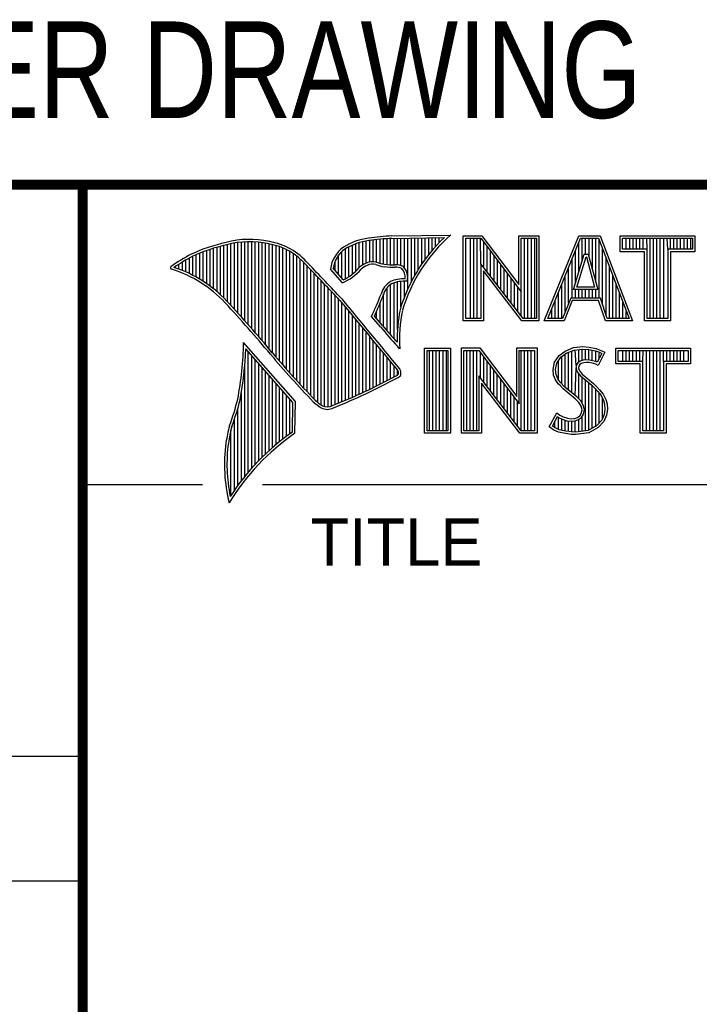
# Model space of a CAD drawing. Header units: inches. Extents: x 0 to 22, y 0 to 17.
# Tile 4 of 8: x 16.3 to 17.6, y 1.3 to 3.3. Entities that reach past the tile are written whole.
import ezdxf
from ezdxf.enums import TextEntityAlignment as Align

# ---------------------------------------------------------------- set-up
doc = ezdxf.new("R2010")
doc.units = ezdxf.units.IN
doc.header["$LTSCALE"] = 1.21
doc.header["$MEASUREMENT"] = 0
doc.layers.get('0').update_dxf_attribs({"linetype": 'CONTINUOUS'})
doc.styles.get("Standard").update_dxf_attribs({"font": 'txt', "width": 0.8})

msp = doc.modelspace()

# ---------------------------------------------------------------- linework, layer by layer
at = {"color": 2, "linetype": 'CONTINUOUS'}
for p, q in [((16.3737, 2.9596), (21.5037, 2.9596)), ((16.3737, 2.9596), (16.3737, 1.2496)), ((16.375, 2.96), (21.5, 2.96)), ((16.9332, 2.8053), (16.9332, 2.849)), ((16.9401, 2.8077), (16.9401, 2.8499)), ((16.9469, 2.8082), (16.9469, 2.8509)), ((16.9537, 2.8069), (16.9537, 2.8518)), ((16.9606, 2.8048), (16.9606, 2.8525)), ((16.9674, 2.8034), (16.9674, 2.8531)), ((16.9742, 2.8027), (16.9742, 2.8536)), ((16.981, 2.8023), (16.981, 2.854)), ((16.9838, 2.8589), (17.0997, 2.8607)), ((16.9839, 2.8541), (17.087, 2.8557)), ((16.9879, 2.802), (16.9879, 2.8542)), ((16.9947, 2.8019), (16.9947, 2.8543)), ((17.0015, 2.8005), (17.0015, 2.8544)), ((17.0083, 2.7963), (17.0083, 2.8545)), ((17.0152, 2.755), (17.0152, 2.8546)), ((17.022, 2.7691), (17.022, 2.8547)), ((17.0288, 2.7817), (17.0288, 2.8548)), ((17.0357, 2.7931), (17.0357, 2.8549)), ((17.0425, 2.8035), (17.0425, 2.855)), ((17.0493, 2.8131), (17.0493, 2.8551)), ((17.0561, 2.822), (17.0561, 2.8552)), ((17.063, 2.8303), (17.063, 2.8553)), ((17.0698, 2.8381), (17.0698, 2.8554)), ((17.0766, 2.8454), (17.0766, 2.8555)), ((17.1243, 2.8592), (17.1609, 2.8592)), ((17.1243, 2.6915), (17.1243, 2.8592)), ((17.1291, 2.8543), (17.1585, 2.8543)), ((17.1291, 2.6963), (17.1291, 2.8543)), ((17.1381, 2.6963), (17.1381, 2.8543)), ((17.1447, 2.6963), (17.1447, 2.8543)), ((17.1514, 2.6963), (17.1514, 2.8543)), ((17.1589, 2.8042), (17.1581, 2.8543)), ((17.1585, 2.8543), (17.2383, 2.7492)), ((17.1609, 2.8592), (17.2334, 2.7636)), ((17.2334, 2.8592), (17.2732, 2.8592)), ((17.2334, 2.7636), (17.2334, 2.8592)), ((17.2383, 2.8543), (17.2684, 2.8543)), ((17.2383, 2.7492), (17.2383, 2.8543)), ((17.2449, 2.6963), (17.2449, 2.8543)), ((17.2515, 2.6963), (17.2515, 2.8543)), ((17.2582, 2.6963), (17.2582, 2.8543)), ((17.2649, 2.6963), (17.2649, 2.8543)), ((17.2684, 2.8543), (17.2684, 2.6963)), ((17.2732, 2.8592), (17.2732, 2.6915)), ((17.2831, 2.6915), (17.3516, 2.8591)), ((17.2903, 2.6964), (17.3548, 2.8542)), ((17.3516, 2.8591), (17.3938, 2.8591)), ((17.3548, 2.8542), (17.3905, 2.8542)), ((17.3583, 2.8098), (17.3583, 2.8542)), ((17.365, 2.8228), (17.365, 2.8542)), ((17.3717, 2.817), (17.3717, 2.8542)), ((17.3784, 2.7925), (17.3784, 2.8542)), ((17.385, 2.7679), (17.385, 2.8542)), ((17.3905, 2.8542), (17.4504, 2.6964)), ((17.3917, 2.7364), (17.3917, 2.851)), ((17.3938, 2.8591), (17.4574, 2.6915)), ((17.4327, 2.8591), (17.5802, 2.8591)), ((17.4327, 2.8278), (17.4327, 2.8591)), ((17.4375, 2.8542), (17.5753, 2.8542)), ((17.4375, 2.8327), (17.4375, 2.8542)), ((17.4451, 2.8327), (17.4451, 2.8542)), ((17.4518, 2.8327), (17.4518, 2.8542)), ((17.4585, 2.8327), (17.4585, 2.8542)), ((17.4652, 2.8327), (17.4652, 2.8542)), ((17.4718, 2.8327), (17.4718, 2.8542)), ((17.4785, 2.8327), (17.4785, 2.8542)), ((17.4859, 2.8327), (17.4852, 2.8542)), ((17.4919, 2.6964), (17.4919, 2.8542)), ((17.4985, 2.6964), (17.4985, 2.8542)), ((17.5052, 2.6964), (17.5052, 2.8542)), ((17.5119, 2.6964), (17.5119, 2.8542)), ((17.5186, 2.6964), (17.5186, 2.8542)), ((17.5269, 2.8327), (17.5252, 2.8542)), ((17.5319, 2.8327), (17.5319, 2.8542)), ((17.5386, 2.8327), (17.5386, 2.8542)), ((17.5453, 2.8327), (17.5453, 2.8542)), ((17.5519, 2.8327), (17.5519, 2.8542)), ((17.5586, 2.8327), (17.5586, 2.8542)), ((17.5653, 2.8327), (17.5653, 2.8542)), ((17.572, 2.8327), (17.572, 2.8542)), ((17.5753, 2.8542), (17.5753, 2.8327)), ((17.5802, 2.8591), (17.5802, 2.8278)), ((16.6192, 2.765), (16.6192, 2.8301)), ((16.626, 2.7601), (16.626, 2.8325)), ((16.6329, 2.7549), (16.6329, 2.8347)), ((16.6397, 2.7492), (16.6397, 2.8367)), ((16.6465, 2.7431), (16.6465, 2.8386)), ((16.6533, 2.7366), (16.6533, 2.8403)), ((16.6602, 2.7295), (16.6602, 2.8419)), ((16.667, 2.7221), (16.667, 2.8435)), ((16.6738, 2.7146), (16.6738, 2.8449)), ((16.6806, 2.707), (16.6806, 2.8459)), ((16.6875, 2.6995), (16.6875, 2.8467)), ((16.6943, 2.6918), (16.6943, 2.8472)), ((16.7011, 2.6841), (16.7011, 2.8474)), ((16.708, 2.6764), (16.708, 2.8474)), ((16.7148, 2.6685), (16.7148, 2.847)), ((16.7216, 2.6607), (16.7216, 2.8465)), ((16.7284, 2.6527), (16.7284, 2.8456)), ((16.7353, 2.6447), (16.7353, 2.8445)), ((16.7421, 2.6366), (16.7421, 2.8431)), ((16.7489, 2.6285), (16.7489, 2.8417)), ((16.7557, 2.6204), (16.7557, 2.84)), ((16.7626, 2.6125), (16.7626, 2.8378)), ((16.7694, 2.6046), (16.7694, 2.8352)), ((16.7762, 2.5968), (16.7762, 2.8321)), ((16.8923, 2.7747), (16.8923, 2.8335)), ((16.8991, 2.7788), (16.8991, 2.8375)), ((16.9059, 2.7837), (16.9059, 2.8408)), ((16.9128, 2.7896), (16.9128, 2.8436)), ((16.9196, 2.7966), (16.9196, 2.8459)), ((16.9264, 2.8018), (16.9264, 2.8477)), ((17.1648, 2.7965), (17.1648, 2.8461)), ((17.1714, 2.7879), (17.1714, 2.8373)), ((17.345, 2.7666), (17.345, 2.8302)), ((17.3517, 2.7882), (17.3517, 2.8465)), ((17.3984, 2.7232), (17.3984, 2.8334)), ((17.4859, 2.8327), (17.4375, 2.8327)), ((17.4859, 2.6964), (17.4859, 2.8327)), ((17.5753, 2.8327), (17.5269, 2.8327)), ((17.5269, 2.8327), (17.5269, 2.6964)), ((16.5782, 2.788), (16.5782, 2.8116)), ((16.5851, 2.7849), (16.5851, 2.8154)), ((16.5919, 2.7815), (16.5919, 2.819)), ((16.5987, 2.7778), (16.5987, 2.8221)), ((16.6055, 2.7738), (16.6055, 2.8249)), ((16.6124, 2.7696), (16.6124, 2.8276)), ((16.7831, 2.5891), (16.7831, 2.8284)), ((16.7899, 2.5815), (16.7899, 2.8242)), ((16.7967, 2.5739), (16.7967, 2.8193)), ((16.8035, 2.5665), (16.8035, 2.8136)), ((16.8786, 2.783), (16.8786, 2.8206)), ((16.8855, 2.7749), (16.8855, 2.8281)), ((17.1781, 2.7792), (17.1781, 2.8285)), ((17.1848, 2.7705), (17.1848, 2.8197)), ((17.1915, 2.7618), (17.1915, 2.8109)), ((17.3383, 2.7364), (17.3383, 2.8138)), ((17.3409, 2.7533), (17.3624, 2.8228)), ((17.3475, 2.7581), (17.3659, 2.8179)), ((17.3624, 2.8228), (17.3701, 2.8228)), ((17.3659, 2.8179), (17.3664, 2.8179)), ((17.3664, 2.8179), (17.3827, 2.7581)), ((17.3701, 2.8228), (17.389, 2.7533)), ((17.4051, 2.7034), (17.4051, 2.8158)), ((17.481, 2.8278), (17.4327, 2.8278)), ((17.481, 2.6915), (17.481, 2.8278)), ((17.5802, 2.8278), (17.5318, 2.8278)), ((17.5318, 2.8278), (17.5318, 2.6915)), ((16.5578, 2.796), (16.5578, 2.7989)), ((16.5646, 2.7936), (16.5646, 2.8033)), ((16.5714, 2.7909), (16.5714, 2.8075)), ((16.8104, 2.5591), (16.8104, 2.807)), ((16.8172, 2.5519), (16.8172, 2.7996)), ((16.824, 2.5447), (16.824, 2.7924)), ((16.8864, 2.7664), (16.8632, 2.7937)), ((16.8877, 2.7723), (16.8682, 2.7952)), ((16.8718, 2.791), (16.8718, 2.8085)), ((17.2418, 2.6963), (17.1589, 2.8042)), ((17.1589, 2.8042), (17.1589, 2.6963)), ((17.1981, 2.7531), (17.1981, 2.8021)), ((17.2048, 2.7445), (17.2048, 2.7933)), ((17.3316, 2.7267), (17.3316, 2.7975)), ((17.4118, 2.6964), (17.4118, 2.7982)), ((16.8308, 2.5375), (16.8308, 2.7853)), ((16.8377, 2.5314), (16.8377, 2.7781)), ((17.2395, 2.6915), (17.1637, 2.7899)), ((17.1637, 2.7899), (17.1637, 2.6915)), ((17.2115, 2.7358), (17.2115, 2.7845)), ((17.2182, 2.7271), (17.2182, 2.7757)), ((17.325, 2.7101), (17.325, 2.7812)), ((17.4184, 2.6964), (17.4184, 2.7806)), ((16.8445, 2.5262), (16.8445, 2.7709)), ((16.8513, 2.523), (16.8513, 2.7637)), ((16.8581, 2.5224), (16.8581, 2.7565)), ((16.9742, 2.672), (16.9742, 2.7568)), ((16.981, 2.664), (16.981, 2.7634)), ((16.9879, 2.6563), (16.9879, 2.7665)), ((16.9947, 2.6748), (16.9947, 2.7683)), ((17.0015, 2.7195), (17.0015, 2.7694)), ((17.0083, 2.7388), (17.0083, 2.7698)), ((17.2248, 2.7184), (17.2248, 2.7669)), ((17.2315, 2.7098), (17.2315, 2.7581)), ((17.3183, 2.6964), (17.3183, 2.7648)), ((17.389, 2.7533), (17.3409, 2.7533)), ((17.345, 2.7364), (17.345, 2.7533)), ((17.3827, 2.7581), (17.3475, 2.7581)), ((17.3517, 2.7364), (17.3517, 2.7533)), ((17.3583, 2.7364), (17.3583, 2.7533)), ((17.365, 2.7364), (17.365, 2.7533)), ((17.3717, 2.7364), (17.3717, 2.7533)), ((17.3784, 2.7364), (17.3784, 2.7533)), ((17.385, 2.7364), (17.385, 2.7533)), ((17.4251, 2.6964), (17.4251, 2.763)), ((16.865, 2.5241), (16.865, 2.7493)), ((16.8718, 2.527), (16.8718, 2.7421)), ((16.8786, 2.5298), (16.8786, 2.7348)), ((16.9674, 2.6802), (16.9674, 2.7444)), ((17.2382, 2.7011), (17.2383, 2.7492)), ((17.3116, 2.6964), (17.3116, 2.7485)), ((17.3356, 2.7364), (17.3195, 2.6964)), ((17.394, 2.7364), (17.3356, 2.7364)), ((17.4074, 2.6964), (17.394, 2.7364)), ((17.4318, 2.6964), (17.4318, 2.7455)), ((16.8855, 2.5327), (16.8855, 2.727)), ((16.8923, 2.5356), (16.8923, 2.7187)), ((16.9606, 2.6882), (16.9606, 2.7266)), ((17.2983, 2.6964), (17.2983, 2.7158)), ((17.3049, 2.6964), (17.3049, 2.7322)), ((17.3388, 2.7316), (17.3228, 2.6915)), ((17.3905, 2.7316), (17.3388, 2.7316)), ((17.4039, 2.6915), (17.3905, 2.7316)), ((17.4385, 2.6964), (17.4385, 2.7279)), ((16.8991, 2.5385), (16.8991, 2.7104)), ((16.9059, 2.5415), (16.9059, 2.7022)), ((16.9128, 2.5446), (16.9128, 2.6939)), ((16.9616, 2.6797), (16.9434, 2.7005)), ((16.9653, 2.6828), (16.9492, 2.7013)), ((16.9537, 2.696), (16.9537, 2.7109)), ((17.1589, 2.6963), (17.1291, 2.6963)), ((17.2684, 2.6963), (17.2418, 2.6963)), ((17.3195, 2.6964), (17.2903, 2.6964)), ((17.4504, 2.6964), (17.4074, 2.6964)), ((17.4451, 2.6964), (17.4451, 2.7103)), ((17.5269, 2.6964), (17.4859, 2.6964)), ((16.9196, 2.5477), (16.9196, 2.6856)), ((16.9264, 2.5508), (16.9264, 2.6774)), ((17.1637, 2.6915), (17.1243, 2.6915)), ((17.2732, 2.6915), (17.2395, 2.6915)), ((17.3228, 2.6915), (17.2831, 2.6915)), ((17.4574, 2.6915), (17.4039, 2.6915)), ((17.5318, 2.6915), (17.481, 2.6915)), ((16.9332, 2.554), (16.9332, 2.6691)), ((16.9401, 2.5573), (16.9401, 2.6608)), ((16.7939, 2.533), (16.6919, 2.6489)), ((16.789, 2.5312), (16.6964, 2.6365)), ((16.9469, 2.5606), (16.9469, 2.6526)), ((16.9537, 2.5639), (16.9537, 2.6443)), ((16.9606, 2.5673), (16.9606, 2.6361)), ((16.999, 2.637), (16.9946, 2.6418)), ((17.0482, 2.6383), (17.0988, 2.6383)), ((17.0482, 2.4708), (17.0482, 2.6383)), ((17.0988, 2.6383), (17.0988, 2.4708)), ((17.1205, 2.6385), (17.1571, 2.6385)), ((17.1205, 2.4708), (17.1205, 2.6385)), ((17.1571, 2.6385), (17.2296, 2.5429)), ((17.2296, 2.6385), (17.2694, 2.6385)), ((17.2296, 2.5429), (17.2296, 2.6385)), ((17.2694, 2.6385), (17.2694, 2.4708)), ((17.3245, 2.6324), (17.3412, 2.639)), ((17.3412, 2.639), (17.3596, 2.641)), ((17.3424, 2.6343), (17.3597, 2.6362)), ((17.3581, 2.6135), (17.3581, 2.636)), ((17.3596, 2.641), (17.372, 2.6402)), ((17.3597, 2.6362), (17.3713, 2.6354)), ((17.3647, 2.6146), (17.3647, 2.6358)), ((17.372, 2.6402), (17.3856, 2.6373)), ((17.3856, 2.6373), (17.3939, 2.6344)), ((17.4242, 2.6383), (17.5717, 2.6383)), ((17.4242, 2.607), (17.4242, 2.6383)), ((17.5717, 2.6383), (17.5717, 2.607)), ((16.7011, 2.3939), (16.7011, 2.6311)), ((16.708, 2.4018), (16.708, 2.6233)), ((16.9674, 2.5708), (16.9674, 2.6278)), ((16.9742, 2.5743), (16.9742, 2.6195)), ((17.0531, 2.6334), (17.0939, 2.6334)), ((17.0531, 2.4756), (17.0531, 2.6334)), ((17.0577, 2.4756), (17.0577, 2.6334)), ((17.0644, 2.4756), (17.0644, 2.6334)), ((17.071, 2.4756), (17.071, 2.6334)), ((17.0777, 2.4756), (17.0777, 2.6334)), ((17.0844, 2.4756), (17.0844, 2.6334)), ((17.0911, 2.4756), (17.0911, 2.6334)), ((17.0939, 2.6334), (17.0939, 2.4756)), ((17.1253, 2.6336), (17.1547, 2.6336)), ((17.1253, 2.4756), (17.1253, 2.6336)), ((17.1311, 2.4756), (17.1311, 2.6336)), ((17.1378, 2.4756), (17.1378, 2.6336)), ((17.1445, 2.4756), (17.1445, 2.6336)), ((17.1511, 2.4756), (17.1511, 2.6336)), ((17.1547, 2.6336), (17.2345, 2.5284)), ((17.1578, 2.5799), (17.1578, 2.6295)), ((17.1645, 2.5712), (17.1645, 2.6207)), ((17.2345, 2.6336), (17.2646, 2.6336)), ((17.2345, 2.5284), (17.2345, 2.6336)), ((17.2379, 2.4756), (17.2379, 2.6336)), ((17.2446, 2.4756), (17.2446, 2.6336)), ((17.2513, 2.4756), (17.2513, 2.6336)), ((17.2579, 2.4756), (17.2579, 2.6336)), ((17.2646, 2.6336), (17.2646, 2.4756)), ((17.3037, 2.6105), (17.3127, 2.6238)), ((17.3083, 2.6086), (17.3162, 2.6204)), ((17.3127, 2.6238), (17.3245, 2.6324)), ((17.3162, 2.6204), (17.3269, 2.6281)), ((17.318, 2.5677), (17.318, 2.6217)), ((17.3247, 2.561), (17.3247, 2.6265)), ((17.3269, 2.6281), (17.3424, 2.6343)), ((17.3314, 2.5555), (17.3314, 2.6299)), ((17.338, 2.5499), (17.338, 2.6326)), ((17.3466, 2.6041), (17.3447, 2.6345)), ((17.3514, 2.6103), (17.3514, 2.6353)), ((17.3713, 2.6354), (17.3843, 2.6326)), ((17.3714, 2.6146), (17.3714, 2.6353)), ((17.3781, 2.6134), (17.3781, 2.6339)), ((17.3843, 2.6326), (17.3921, 2.6299)), ((17.3848, 2.6117), (17.3848, 2.6324)), ((17.3966, 2.6278), (17.3879, 2.6106)), ((17.4031, 2.6301), (17.3899, 2.6036)), ((17.3914, 2.6176), (17.3914, 2.6301)), ((17.3921, 2.6299), (17.3966, 2.6278)), ((17.3939, 2.6344), (17.4031, 2.6301)), ((17.429, 2.6334), (17.5669, 2.6334)), ((17.429, 2.6119), (17.429, 2.6334)), ((17.4382, 2.6119), (17.4382, 2.6334)), ((17.4448, 2.6119), (17.4448, 2.6334)), ((17.4515, 2.6119), (17.4515, 2.6334)), ((17.4582, 2.6119), (17.4582, 2.6334)), ((17.4649, 2.6119), (17.4649, 2.6334)), ((17.4716, 2.6119), (17.4716, 2.6334)), ((17.4774, 2.6119), (17.4782, 2.6334)), ((17.4849, 2.4756), (17.4849, 2.6334)), ((17.4916, 2.4756), (17.4916, 2.6334)), ((17.4983, 2.4756), (17.4983, 2.6334)), ((17.5049, 2.4756), (17.5049, 2.6334)), ((17.5116, 2.4756), (17.5116, 2.6334)), ((17.5185, 2.6119), (17.5183, 2.6334)), ((17.525, 2.6119), (17.525, 2.6334)), ((17.5316, 2.6119), (17.5316, 2.6334)), ((17.5383, 2.6119), (17.5383, 2.6334)), ((17.545, 2.6119), (17.545, 2.6334)), ((17.5517, 2.6119), (17.5517, 2.6334)), ((17.5583, 2.6119), (17.5583, 2.6334)), ((17.5669, 2.6334), (17.5669, 2.6119)), ((16.6943, 2.3857), (16.6943, 2.603)), ((16.7148, 2.4093), (16.7148, 2.6156)), ((16.7216, 2.4165), (16.7216, 2.6078)), ((16.7284, 2.4233), (16.7284, 2.6001)), ((16.981, 2.5778), (16.981, 2.6113)), ((16.9879, 2.5814), (16.9879, 2.603)), ((17.1712, 2.5625), (17.1712, 2.6119)), ((17.1778, 2.5539), (17.1778, 2.6031)), ((17.3009, 2.5961), (17.3037, 2.6105)), ((17.3058, 2.5959), (17.3083, 2.6086)), ((17.3113, 2.5744), (17.3113, 2.6131)), ((17.3447, 2.5443), (17.3461, 2.5993)), ((17.3466, 2.6041), (17.3461, 2.5993)), ((17.3461, 2.5993), (17.3477, 2.5922)), ((17.3497, 2.609), (17.3466, 2.6041)), ((17.3543, 2.6124), (17.3497, 2.609)), ((17.3513, 2.6025), (17.351, 2.5996)), ((17.351, 2.5996), (17.3521, 2.5944)), ((17.3533, 2.6056), (17.3513, 2.6025)), ((17.3565, 2.6079), (17.3533, 2.6056)), ((17.3604, 2.6142), (17.3543, 2.6124)), ((17.3614, 2.6094), (17.3565, 2.6079)), ((17.3664, 2.6148), (17.3604, 2.6142)), ((17.3665, 2.6099), (17.3614, 2.6094)), ((17.3726, 2.6145), (17.3664, 2.6148)), ((17.372, 2.6097), (17.3665, 2.6099)), ((17.3807, 2.6079), (17.372, 2.6097)), ((17.3819, 2.6126), (17.3726, 2.6145)), ((17.3853, 2.6065), (17.3807, 2.6079)), ((17.3873, 2.6109), (17.3819, 2.6126)), ((17.3899, 2.6036), (17.3853, 2.6065)), ((17.3879, 2.6106), (17.3873, 2.6109)), ((17.4726, 2.607), (17.4242, 2.607)), ((17.4774, 2.6119), (17.429, 2.6119)), ((17.4726, 2.4708), (17.4726, 2.607)), ((17.4774, 2.4756), (17.4774, 2.6119)), ((17.5669, 2.6119), (17.5185, 2.6119)), ((17.5185, 2.6119), (17.5185, 2.4756)), ((17.5717, 2.607), (17.5233, 2.607)), ((17.5233, 2.607), (17.5233, 2.4708)), ((16.7353, 2.4299), (16.7353, 2.5923)), ((16.7421, 2.4363), (16.7421, 2.5846)), ((16.9947, 2.5853), (16.9947, 2.5948)), ((17.238, 2.4756), (17.1551, 2.5834)), ((17.1551, 2.5834), (17.1551, 2.4756)), ((17.1845, 2.5452), (17.1845, 2.5943)), ((17.1912, 2.5365), (17.1912, 2.5855)), ((17.302, 2.5852), (17.3009, 2.5961)), ((17.3058, 2.5754), (17.302, 2.5852)), ((17.3068, 2.5863), (17.3058, 2.5959)), ((17.3101, 2.5777), (17.3068, 2.5863)), ((17.3147, 2.571), (17.3101, 2.5777)), ((17.3477, 2.5922), (17.3547, 2.5835)), ((17.3514, 2.5381), (17.3514, 2.5876)), ((17.3521, 2.5944), (17.3582, 2.5869)), ((17.3547, 2.5835), (17.3771, 2.5649)), ((17.3581, 2.5298), (17.3581, 2.5807)), ((17.3582, 2.5869), (17.3804, 2.5685)), ((16.7489, 2.4424), (16.7489, 2.5768)), ((16.7557, 2.4482), (16.7557, 2.569)), ((16.7626, 2.4538), (16.7626, 2.5613)), ((17.2356, 2.4708), (17.1599, 2.5692)), ((17.1599, 2.5692), (17.1599, 2.4708)), ((17.1979, 2.5278), (17.1979, 2.5767)), ((17.2045, 2.5192), (17.2045, 2.5679)), ((17.2112, 2.5105), (17.2112, 2.5591)), ((17.3109, 2.5679), (17.3058, 2.5754)), ((17.3153, 2.5636), (17.3109, 2.5679)), ((17.3243, 2.5614), (17.3147, 2.571)), ((17.321, 2.5578), (17.3153, 2.5636)), ((17.3474, 2.5421), (17.3243, 2.5614)), ((17.3647, 2.4755), (17.3647, 2.5752)), ((17.3714, 2.4763), (17.3714, 2.5696)), ((17.3771, 2.5649), (17.383, 2.559)), ((17.3781, 2.4808), (17.3781, 2.5639)), ((17.3804, 2.5685), (17.3864, 2.5624)), ((17.383, 2.559), (17.3888, 2.5529)), ((17.3864, 2.5624), (17.3925, 2.5561)), ((16.6875, 2.377), (16.6875, 2.5502)), ((16.7694, 2.4592), (16.7694, 2.5535)), ((16.7762, 2.4644), (16.7762, 2.5458)), ((17.2179, 2.5018), (17.2179, 2.5503)), ((17.2246, 2.4931), (17.2246, 2.5415)), ((17.3441, 2.5385), (17.321, 2.5578)), ((17.3554, 2.5341), (17.3474, 2.5421)), ((17.3848, 2.4834), (17.3848, 2.5571)), ((17.3888, 2.5529), (17.3953, 2.5446)), ((17.3914, 2.4908), (17.3914, 2.5495)), ((17.3925, 2.5561), (17.3994, 2.5472)), ((17.3953, 2.5446), (17.4001, 2.535)), ((17.3981, 2.4982), (17.3981, 2.5389)), ((17.3994, 2.5472), (17.4046, 2.5368)), ((16.6806, 2.368), (16.6806, 2.52)), ((16.7831, 2.4694), (16.7831, 2.538)), ((16.788, 2.4729), (16.789, 2.5312)), ((16.7927, 2.4704), (16.7939, 2.533)), ((17.2312, 2.4844), (17.2312, 2.5327)), ((17.3516, 2.5311), (17.3441, 2.5385)), ((17.3559, 2.5241), (17.3516, 2.5311)), ((17.3604, 2.5261), (17.3554, 2.5341)), ((17.3579, 2.5169), (17.3559, 2.5241)), ((17.3629, 2.5171), (17.3604, 2.5261)), ((17.4001, 2.535), (17.4024, 2.5275)), ((17.4024, 2.5275), (17.4031, 2.5174)), ((17.4046, 2.5368), (17.4072, 2.5285)), ((17.4072, 2.5285), (17.408, 2.5172)), ((17.2931, 2.483), (17.3081, 2.5106)), ((17.2995, 2.4845), (17.3097, 2.5034)), ((17.3081, 2.5106), (17.3144, 2.506)), ((17.3097, 2.5034), (17.3119, 2.5018)), ((17.3113, 2.478), (17.3119, 2.5018)), ((17.3119, 2.5018), (17.3189, 2.4983)), ((17.3144, 2.506), (17.3207, 2.5028)), ((17.3207, 2.5028), (17.3291, 2.5)), ((17.3291, 2.5), (17.3366, 2.4991)), ((17.3435, 2.4997), (17.3487, 2.5017)), ((17.3487, 2.5017), (17.3536, 2.5051)), ((17.351, 2.4974), (17.3572, 2.5017)), ((17.3536, 2.5051), (17.3565, 2.5097)), ((17.3565, 2.5097), (17.3579, 2.5169)), ((17.3572, 2.5017), (17.3611, 2.5079)), ((17.3581, 2.4746), (17.3581, 2.5024)), ((17.3611, 2.5079), (17.3629, 2.5171)), ((17.4016, 2.5077), (17.3967, 2.4966)), ((17.4063, 2.5063), (17.4008, 2.4939)), ((17.4031, 2.5174), (17.4016, 2.5077)), ((17.408, 2.5172), (17.4063, 2.5063)), ((16.6738, 2.3584), (16.6738, 2.4982)), ((17.3026, 2.4766), (17.2931, 2.483)), ((17.3049, 2.4809), (17.2995, 2.4845)), ((17.3047, 2.481), (17.3047, 2.4941)), ((17.3132, 2.4775), (17.3049, 2.4809)), ((17.318, 2.4765), (17.318, 2.4986)), ((17.3189, 2.4983), (17.328, 2.4952)), ((17.3247, 2.475), (17.3247, 2.4963)), ((17.328, 2.4952), (17.3365, 2.4942)), ((17.3314, 2.474), (17.3314, 2.4948)), ((17.3365, 2.4942), (17.3446, 2.4949)), ((17.3366, 2.4991), (17.3435, 2.4997)), ((17.338, 2.473), (17.338, 2.494)), ((17.3446, 2.4949), (17.351, 2.4974)), ((17.3447, 2.4728), (17.3447, 2.4949)), ((17.3514, 2.4737), (17.3514, 2.4975)), ((17.3868, 2.4857), (17.3699, 2.4761)), ((17.3899, 2.4818), (17.3714, 2.4714)), ((17.3967, 2.4966), (17.3868, 2.4857)), ((17.4008, 2.4939), (17.3899, 2.4818)), ((16.667, 2.3482), (16.667, 2.477)), ((17.0988, 2.4708), (17.0482, 2.4708)), ((17.0939, 2.4756), (17.0531, 2.4756)), ((17.1599, 2.4708), (17.1205, 2.4708)), ((17.1551, 2.4756), (17.1253, 2.4756)), ((17.2694, 2.4708), (17.2356, 2.4708)), ((17.2646, 2.4756), (17.238, 2.4756)), ((17.3118, 2.4729), (17.3026, 2.4766)), ((17.3254, 2.47), (17.3118, 2.4729)), ((17.3262, 2.4748), (17.3132, 2.4775)), ((17.3369, 2.4683), (17.3254, 2.47)), ((17.3373, 2.4731), (17.3262, 2.4748)), ((17.3452, 2.468), (17.3369, 2.4683)), ((17.345, 2.4729), (17.3373, 2.4731)), ((17.3699, 2.4761), (17.345, 2.4729)), ((17.3714, 2.4714), (17.3452, 2.468)), ((17.5233, 2.4708), (17.4726, 2.4708)), ((17.5185, 2.4756), (17.4774, 2.4756)), ((16.375, 2.37), (16.6109, 2.37)), ((16.7288, 2.37), (21.5, 2.37)), ((13.61, 1.835), (16.375, 1.835)), ((16.375, 1.5888), (13.61, 1.5888))]:
    msp.add_line(p, q, dxfattribs=at)
at = {"color": 7, "linetype": 'CONTINUOUS', "const_width": 0.02}
for points in [[(13.6, 2.9595), (21.5, 2.96)], [(16.375, 2.96), (16.375, 0.5)]]:
    msp.add_lwpolyline(points, dxfattribs=at)
at = {"color": 2, "linetype": 'CONTINUOUS'}
for centre, radius, start, end in [((16.7034, 2.6747), 0.1775, 77.2819, 105.0682), ((16.9502, 2.7423), 0.1128, 96.3009, 123.1685), ((16.9502, 2.7423), 0.108, 96.2443, 123.1259), ((17.0005, 2.4511), 0.4082, 92.3475, 98.8367), ((17.0005, 2.4511), 0.4034, 92.3569, 98.8525), ((17.308, 2.6221), 0.3216, 133.4014, 163.4571), ((17.308, 2.6221), 0.3168, 131.1193, 163.4132), ((16.7315, 2.5144), 0.3399, 102.6162, 114.8514), ((16.7315, 2.5144), 0.3351, 102.5989, 114.8296), ((16.7034, 2.6747), 0.1727, 77.2314, 105.1003), ((16.7222, 2.7226), 0.1221, 40.1653, 80.8429), ((16.7222, 2.7226), 0.1269, 40.2333, 80.7735), ((16.923, 2.7875), 0.0602, 125.032, 174.0466), ((16.923, 2.7875), 0.0554, 125.1142, 171.9572), ((16.7759, 2.4698), 0.3996, 117.9347, 124.5691), ((16.7759, 2.4698), 0.3948, 117.954, 124.0374), ((16.5507, 2.7963), 0.00298, 121.3543, 265.8048), ((16.4773, 2.5601), 0.2445, 43.1672, 72.5708), ((16.4772, 2.5601), 0.2493, 43.1664, 71.8497), ((9.1994, -4.4938), 10.5463, 43.2461, 43.76704), ((9.199, -4.4944), 10.5518, 43.24607, 43.76701), ((16.8429, 2.8642), 0.107, 293.9928, 318.4439), ((16.8429, 2.8642), 0.1022, 295.9966, 318.5916), ((16.9517, 2.7612), 0.0478, 112.9196, 132.2699), ((16.9517, 2.7612), 0.043, 112.6662, 131.9321), ((16.9455, 2.7813), 0.0269, 72.6128, 117.3853), ((16.9455, 2.7813), 0.0221, 72.9381, 117.8635), ((16.977, 2.8697), 0.0718, 249.5515, 263.1636), ((16.977, 2.8697), 0.067, 249.4455, 263.1373), ((16.9944, 3.0501), 0.253, 264.1107, 269.1006), ((16.9944, 3.0501), 0.2482, 264.1189, 269.068), ((16.9917, 2.7681), 0.0339, 64.4685, 92.2537), ((16.9917, 2.7681), 0.0291, 66.3231, 92.5053), ((16.9825, 2.7769), 0.0275, 355.2987, 40.4494), ((16.9825, 2.7769), 0.0323, 347.1178, 42.4037), ((17.0094, 2.698), 0.0767, 89.6565, 111.8738), ((17.0047, 2.732), 0.0441, 122.6948, 163.4996), ((17.0047, 2.732), 0.0393, 123.3496, 163.7165), ((17.0094, 2.698), 0.0719, 86.3769, 111.5054), ((117.1292, 85.4341), 129.954, 219.521832, 219.600442), ((16.5488, 2.8964), 0.4406, 333.6063, 339.8409), ((16.5488, 2.8963), 0.4454, 334.022, 339.8635), ((14.6645, 0.8858), 2.7122, 39.9143, 42.7655), ((14.6639, 0.8852), 2.7178, 39.9159, 42.7668), ((117.205, 85.4976), 130.0576, 219.522219, 219.6006), ((17.3248, 2.6518), 0.3309, 169.2392, 180.3763), ((17.3248, 2.6518), 0.3261, 169.2807, 182.6075), ((17.5234, 3.1364), 0.724, 219.1087, 223.0885), ((17.5234, 3.1364), 0.7192, 219.1032, 222.5932), ((16.0461, 2.6599), 0.6459, 349.0852, 359.0204), ((16.0461, 2.6599), 0.6507, 349.0758, 357.94), ((18.1342, 3.7937), 1.815, 220.0434, 224.0127), ((18.1343, 3.7937), 1.8102, 220.042, 224.0069), ((16.9709, 2.5786), 0.0336, 24.6866, 34.3242), ((16.3916, 3.7016), 1.269, 291.9871, 298.2491), ((16.3917, 3.7016), 1.2737, 291.9984, 298.2504), ((16.98, 2.6057), 0.0252, 299.2501, 311.2614), ((16.98, 2.6057), 0.03, 299.1847, 314.8198), ((16.9709, 2.5786), 0.0288, 26.3697, 33.9), ((16.9687, 2.5899), 0.028, 353.6797, 3.043), ((16.9687, 2.5899), 0.0328, 350.4758, 4.7759), ((16.2632, 2.6388), 0.4292, 339.0712, 346.3669), ((16.2632, 2.6388), 0.434, 339.1085, 346.381), ((16.9079, 2.6176), 0.116, 227.0911, 236.9191), ((16.9079, 2.6176), 0.1112, 227.1627, 236.7917), ((16.8565, 2.5437), 0.0261, 242.8484, 298.0511), ((16.8565, 2.5437), 0.0213, 243.4913, 298.7009), ((17.0658, 2.3848), 0.4141, 165.9359, 170.6858), ((17.0658, 2.3848), 0.4093, 165.9761, 170.6762), ((17.0508, 2.0969), 0.454, 124.6428, 148.5563), ((17.0508, 2.0969), 0.4588, 124.9509, 147.098), ((16.9723, 2.4095), 0.318, 172.3562, 193.7958), ((16.9723, 2.4095), 0.3132, 172.3688, 191.6866)]:
    msp.add_arc(centre, radius, start, end, dxfattribs=at)

# ---------------------------------------------------------------- texts
at = {"color": 7, "linetype": 'CONTINUOUS', "width": 0.8}
msp.add_text('CUSTOMER DRAWING', height=0.19, dxfattribs=at).set_placement((16.3742, 3.0911), align=Align.CENTER)
at = {"color": 2, "linetype": 'CONTINUOUS'}
msp.add_text('TITLE', height=0.093, dxfattribs=at).set_placement((16.8235, 2.21))

doc.saveas('drawing.dxf')
